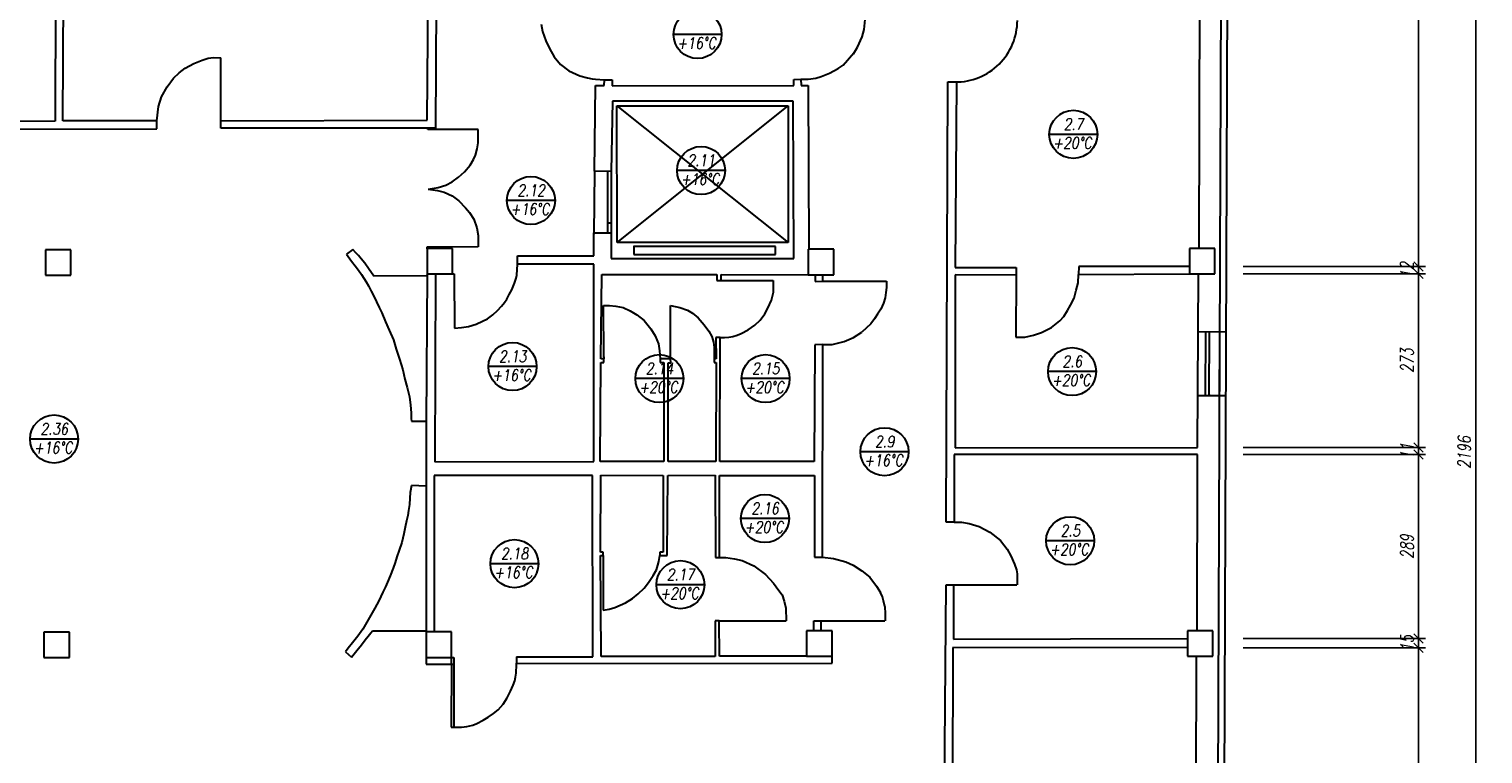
# Model space of a CAD drawing. Header units: inches. Extents: x 1464 to 9264, y -7670 to 9130.
# Tile 13 of 27: x 5322 to 7609, y -1790 to -650. Entities that reach past the tile are written whole.
import ezdxf

# ---------------------------------------------------------------- set-up
doc = ezdxf.new("R2010")
doc.units = ezdxf.units.IN
doc.header["$MEASUREMENT"] = 0
doc.layers.add('BUDOWLANKA', color=50, linetype='Continuous', lineweight=30)
doc.layers.add('opisy', color=130, linetype='Continuous', lineweight=9)
doc.layers.add('wymiar', color=130, linetype='Continuous')
doc.styles.add('100-K-S', font='simplex.shx', dxfattribs={"width": 0.8, "oblique": 10, "height": 20})
doc.styles.add('standard 100', font='simplex.shx', dxfattribs={"width": 0.75, "oblique": 10, "height": 20})
doc.dimstyles.new('1 100', dxfattribs={"dimscale": 2, "dimtxt": 20, "dimasz": 0.9, "dimexe": 10, "dimexo": 35, "dimgap": 4, "dimtad": 1, "dimdec": 0, "dimrnd": 0.5, "dimtxsty": 'standard 100', "dimblk": 'zasieczka', "dimcen": 2.5, "dimdle": 25, "dimse1": 1, "dimse2": 1, "dimclrd": 256, "dimclre": 5, "dimclrt": 256, "dimadec": 5, "dimazin": 3, "dimtfac": 1, "dimtdec": 0, "dimtix": 1, "dimtmove": 0, "dimatfit": 3, "dimldrblk": 'CLOSEDBLANK', "dimfxl": 1, "dimlwd": -1, "dimlwe": 18, "dimarcsym": 0})

# ---------------------------------------------------------------- blocks, each defined once
blk = doc.blocks.new('zasieczka')
at = {"linetype": 'Continuous'}
for p, q in [((12, 0), (-12, 0)), ((4.1, 4.1), (-4.1, -4.1)), ((0, 6.2), (0, -6.2))]:
    blk.add_line(p, q, dxfattribs=at)
blk = doc.blocks.new('*D869')
at = {"layer": 'Defpoints', "color": 0}
for p in [(3833.2, -2208), (3833.3, -2219.4), (4193.5, -2219.4)]:
    blk.add_point(p, dxfattribs=at)
at = {"layer": 'wymiar'}
for p, q in [((4193.5, -2206.2), (4193.5, -2204.4)), ((4193.5, -2208), (4193.5, -2219.4)), ((4193.5, -2221.2), (4193.5, -2223))]:
    blk.add_line(p, q, dxfattribs=at)
at = {"layer": 'wymiar', "xscale": 1.799999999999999, "yscale": 1.799999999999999, "zscale": 1.799999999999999}
for p, rotation in [((4193.5, -2208), 270), ((4193.5, -2219.4), 90)]:
    blk.add_blockref('zasieczka', p, dxfattribs=dict(at, rotation=rotation))
at = {"layer": 'wymiar', "insert": (4175.5, -2213.7), "char_height": 20, "attachment_point": 5, "rotation": 90, "style": 'standard 100'}
blk.add_mtext('12', dxfattribs=at)
blk = doc.blocks.new('_ClosedBlank')
at = {"color": 0, "linetype": 'ByBlock', "lineweight": -2}
for p, q in [((-1, 0.2), (0, 0)), ((-1, 0.2), (-1, -0.2)), ((0, 0), (-1, -0.2))]:
    blk.add_line(p, q, dxfattribs=at)
blk = doc.blocks.new('*D870')
at = {"layer": 'Defpoints', "color": 0}
for p in [(3833.2, -2219.4), (3846.1, -2492.4), (4193.5, -2492.4)]:
    blk.add_point(p, dxfattribs=at)
at = {"layer": 'wymiar'}
blk.add_line((4193.5, -2221.2), (4193.5, -2490.6), dxfattribs=at)
at = {"layer": 'wymiar', "xscale": 1.799999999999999, "yscale": 1.799999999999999, "zscale": 1.799999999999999}
for p, rotation in [((4193.5, -2219.4), 90), ((4193.5, -2492.4), 270)]:
    blk.add_blockref('zasieczka', p, dxfattribs=dict(at, rotation=rotation))
at = {"layer": 'wymiar', "insert": (4175.5, -2355.9), "char_height": 20, "attachment_point": 5, "rotation": 90, "style": 'standard 100'}
blk.add_mtext('273', dxfattribs=at)
blk = doc.blocks.new('*D871')
at = {"layer": 'Defpoints', "color": 0}
for p in [(3846, -2503.6), (3846.1, -2492.4), (4193.5, -2503.6)]:
    blk.add_point(p, dxfattribs=at)
at = {"layer": 'wymiar'}
for p, q in [((4193.5, -2490.6), (4193.5, -2488.8)), ((4193.5, -2492.4), (4193.5, -2503.6)), ((4193.5, -2505.4), (4193.5, -2507.2))]:
    blk.add_line(p, q, dxfattribs=at)
at = {"layer": 'wymiar', "xscale": 1.799999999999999, "yscale": 1.799999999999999, "zscale": 1.799999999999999}
for p, rotation in [((4193.5, -2492.4), 270), ((4193.5, -2503.6), 90)]:
    blk.add_blockref('zasieczka', p, dxfattribs=dict(at, rotation=rotation))
at = {"layer": 'wymiar', "insert": (4175.5, -2498), "char_height": 20, "attachment_point": 5, "rotation": 90, "style": 'standard 100'}
blk.add_mtext('11', dxfattribs=at)
blk = doc.blocks.new('*D872')
at = {"layer": 'Defpoints', "color": 0}
for p in [(3846, -2503.6), (3827.5, -2792.9), (4193.5, -2792.9)]:
    blk.add_point(p, dxfattribs=at)
at = {"layer": 'wymiar'}
blk.add_line((4193.5, -2505.4), (4193.5, -2791.1), dxfattribs=at)
at = {"layer": 'wymiar', "xscale": 1.799999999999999, "yscale": 1.799999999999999, "zscale": 1.799999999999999}
for p, rotation in [((4193.5, -2503.6), 90), ((4193.5, -2792.9), 270)]:
    blk.add_blockref('zasieczka', p, dxfattribs=dict(at, rotation=rotation))
at = {"layer": 'wymiar', "insert": (4175.5, -2648.3), "char_height": 20, "attachment_point": 5, "rotation": 90, "style": 'standard 100'}
blk.add_mtext('289', dxfattribs=at)
blk = doc.blocks.new('*D873')
at = {"layer": 'Defpoints', "color": 0}
for p in [(3827.4, -2807.5), (3827.5, -2792.9), (4193.5, -2807.5)]:
    blk.add_point(p, dxfattribs=at)
at = {"layer": 'wymiar'}
for p, q in [((4193.5, -2791.1), (4193.5, -2789.3)), ((4193.5, -2792.9), (4193.5, -2807.5)), ((4193.5, -2809.3), (4193.5, -2811.1))]:
    blk.add_line(p, q, dxfattribs=at)
at = {"layer": 'wymiar', "xscale": 1.799999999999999, "yscale": 1.799999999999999, "zscale": 1.799999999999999}
for p, rotation in [((4193.5, -2792.9), 270), ((4193.5, -2807.5), 90)]:
    blk.add_blockref('zasieczka', p, dxfattribs=dict(at, rotation=rotation))
at = {"layer": 'wymiar', "insert": (4175.5, -2800.2), "char_height": 20, "attachment_point": 5, "rotation": 90, "style": 'standard 100'}
blk.add_mtext('15', dxfattribs=at)
blk = doc.blocks.new('*D874')
at = {"layer": 'Defpoints', "color": 0}
for p in [(3827.4, -2807.5), (3841.7, -3550.8), (4193.5, -3550.8)]:
    blk.add_point(p, dxfattribs=at)
at = {"layer": 'wymiar'}
blk.add_line((4193.5, -2809.3), (4193.5, -3549), dxfattribs=at)
at = {"layer": 'wymiar', "xscale": 1.799999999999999, "yscale": 1.799999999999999, "zscale": 1.799999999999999}
for p, rotation in [((4193.5, -2807.5), 90), ((4193.5, -3550.8), 270)]:
    blk.add_blockref('zasieczka', p, dxfattribs=dict(at, rotation=rotation))
at = {"layer": 'wymiar', "insert": (4175.5, -3179.1), "char_height": 20, "attachment_point": 5, "rotation": 90, "style": 'standard 100'}
blk.add_mtext('744', dxfattribs=at)
blk = doc.blocks.new('*D836')
at = {"layer": 'Defpoints', "color": 0}
for p in [(3735.6, -1402.5), (4283.6, -1402.5), (3727.3, -3598.1)]:
    blk.add_point(p, dxfattribs=at)
at = {"layer": 'wymiar'}
blk.add_line((4283.6, -3596.3), (4283.6, -1404.3), dxfattribs=at)
at = {"layer": 'wymiar', "xscale": 1.799999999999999, "yscale": 1.799999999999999, "zscale": 1.799999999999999}
for p, rotation in [((4283.6, -1402.5), 90), ((4283.6, -3598.1), 270)]:
    blk.add_blockref('zasieczka', p, dxfattribs=dict(at, rotation=rotation))
at = {"layer": 'wymiar', "insert": (4265.6, -2500.3), "char_height": 20, "attachment_point": 5, "rotation": 90, "style": 'standard 100'}
blk.add_mtext('2196', dxfattribs=at)
blk = doc.blocks.new('A$C36685AB7')
at = {"layer": 'BUDOWLANKA'}
for p, q in [((5726, 5266.7), (5734.4, 7441.8)), ((5736, 5266.4), (5744.4, 7441.8)), ((3900.4, 7232.9), (3899.4, 6874.6)), ((3911.4, 6875.3), (3913.2, 7232.9)), ((4484.1, 6876.3), (4487, 7234.5)), ((5698.3, 6674.9), (5700.1, 7234.8)), ((4498.4, 7060.1), (4497.3, 6863.7)), ((4663.5, 7027.1), (4665.8, 7015.6)), ((5171.3, 7019.1), (5173.4, 7039.8)), ((4665.8, 7015.6), (4671.1, 7001.3)), ((4671.1, 7001.3), (4676.5, 6989.2)), ((5160.8, 6991.2), (5168.5, 7007.5)), ((5168.5, 7007.5), (5171.3, 7019.1)), ((4130.5, 6970.8), (4139.7, 6973.8)), ((4139.7, 6973.8), (4148.2, 6974.9)), ((4148.2, 6974.9), (4159.6, 6974.5)), ((4159.6, 6875.6), (4159.6, 6974.5)), ((4676.5, 6989.2), (4683.8, 6976.2)), ((4683.8, 6976.2), (4693.8, 6963.9)), ((5138.3, 6963.1), (5155.5, 6982)), ((5154.8, 6980.8), (5160.8, 6991.2)), ((4085.1, 6942.4), (4094.3, 6951)), ((4094.3, 6951), (4103.9, 6958.2)), ((4103.9, 6958.2), (4117.4, 6965.3)), ((4117.4, 6965.3), (4130.5, 6970.8)), ((4693.8, 6963.9), (4707.3, 6953.7)), ((4707.3, 6953.7), (4724.2, 6946.2)), ((5117.2, 6950.4), (5130.8, 6957.4)), ((5130.8, 6957.4), (5138.3, 6963.1)), ((4066.6, 6913), (4075.1, 6928.6)), ((4075.1, 6928.6), (4085.1, 6942.4)), ((4724.2, 6946.2), (4736.5, 6942.7)), ((4736.5, 6942.7), (4743.8, 6941.2)), ((4743.8, 6941.2), (4749.1, 6940.7)), ((4747.5, 6796.2), (4748.8, 6930.8)), ((4748.8, 6930.8), (4762.8, 6930.7)), ((4749.1, 6940.7), (4763, 6939.9)), ((4762.8, 6930.7), (4763, 6939.9)), ((4763, 6939.9), (4775.1, 6939.9)), ((4775.1, 6939.9), (4775.1, 6930.3)), ((4775.1, 6930.3), (5060.7, 6931)), ((5060.7, 6940.5), (5072.1, 6940.6)), ((5060.7, 6931), (5060.7, 6940.5)), ((5072.1, 6940.6), (5083.7, 6940.8)), ((5072.1, 6940.6), (5072.4, 6931)), ((5072.4, 6931), (5083.4, 6930.9)), ((5083.4, 6930.9), (5084.3, 6673.4)), ((5083.7, 6940.8), (5095.4, 6942.2)), ((5095.4, 6942.2), (5104.1, 6945.1)), ((5104.1, 6945.1), (5117.2, 6950.4)), ((5300.5, 6244.2), (5303.3, 6936.4)), ((5303.3, 6936.4), (5316.6, 6936.4)), ((5316.6, 6936.4), (5314.6, 6645)), ((4061.8, 6898), (4066.6, 6913)), ((4775.5, 6906.1), (4773.6, 6795.9)), ((5059.9, 6906.1), (4775.5, 6906.1)), ((5060.7, 6659), (5059.9, 6906.1)), ((4059.2, 6875.1), (4061.8, 6898)), ((4782.7, 6899.1), (5051.8, 6899.1)), ((4782.9, 6683.9), (4782.7, 6899.1)), ((4782.7, 6899.1), (4782.7, 6899.1)), ((4782.7, 6899.1), (5051.8, 6683.9)), ((4782.9, 6683.9), (5051.8, 6899.1)), ((5051.8, 6899.1), (5051.8, 6683.9)), ((3899.4, 6874.6), (3761, 6874.3)), ((3761.1, 6862.3), (4059.3, 6862.6)), ((4059.2, 6875.1), (3911.4, 6875.3)), ((4059.3, 6862.6), (4059.2, 6875.1)), ((4159.6, 6875.6), (4484.1, 6876.3)), ((4159.9, 6863.9), (4159.6, 6875.6)), ((4497.3, 6863.7), (4159.9, 6863.9)), ((4485.1, 6861.5), (4485.1, 6863.7)), ((4564.4, 6861.7), (4485.1, 6861.5)), ((4564.5, 6841), (4564.4, 6861.7)), ((4562.8, 6831.2), (4564.5, 6841)), ((4552, 6805.7), (4557, 6814.7)), ((4557, 6814.7), (4560.2, 6821.5)), ((4560.2, 6821.5), (4562.8, 6831.2)), ((4533.7, 6786.9), (4542.9, 6795.3)), ((4542.9, 6795.3), (4552, 6805.7)), ((4747.5, 6796.2), (4746.6, 6697.2)), ((4773.6, 6795.9), (4747.5, 6796.2)), ((4767.6, 6796), (4767.9, 6699.3)), ((4773.6, 6795.9), (4773.7, 6699.3)), ((4486, 6768), (4501.4, 6770.5)), ((4486, 6768), (4500.3, 6765.8)), ((4501.4, 6770.5), (4513.7, 6774.4)), ((4513.7, 6774.4), (4523.3, 6779.6)), ((4523.3, 6779.6), (4533.7, 6786.9)), ((4500.3, 6765.8), (4511, 6763)), ((4511, 6763), (4523.3, 6757.4)), ((4523.3, 6757.4), (4534.1, 6749.6)), ((4534.1, 6749.6), (4544.7, 6738.7)), ((4773.7, 6763.7), (4773.7, 6763.7)), ((4544.7, 6738.7), (4550.9, 6731)), ((4550.9, 6731), (4557.5, 6720.9)), ((4557.5, 6720.9), (4562.1, 6707)), ((4562.1, 6707), (4564.3, 6695.2)), ((4746.6, 6699.3), (4773.7, 6699.3)), ((4767.9, 6715.2), (4773.7, 6715.2)), ((4773.7, 6699.3), (4773.7, 6659)), ((4564.3, 6677), (4483.8, 6676.9)), ((4483.8, 6676.9), (4483.8, 6673.9)), ((4564.3, 6695.2), (4564.3, 6677)), ((4746.2, 6663), (4746.6, 6699.3)), ((5051.8, 6683.9), (4782.9, 6683.9)), ((4809.2, 6678.6), (4809.2, 6665.4)), ((5031.9, 6678), (4809.2, 6678)), ((5031.9, 6665.4), (5031.9, 6678)), ((3924.1, 6672.6), (3884.1, 6672.6)), ((3884.1, 6672.6), (3884.1, 6632.6)), ((3924.1, 6632.6), (3924.1, 6672.6)), ((4367.6, 6673.2), (4357.2, 6665.6)), ((4357.2, 6665.6), (4365.5, 6654.6)), ((4365.5, 6654.6), (4371.2, 6647.2)), ((4372, 6668), (4367.6, 6673.2)), ((4376.1, 6663.8), (4372, 6668)), ((4380.5, 6658.5), (4376.1, 6663.8)), ((4386.4, 6651.5), (4380.5, 6658.5)), ((4524, 6674.9), (4484, 6674.9)), ((4484, 6674.9), (4484, 6634.9)), ((4524, 6634.9), (4524, 6674.9)), ((4626.2, 6662.9), (4746.2, 6663)), ((4626.4, 6649.9), (4626.2, 6662.9)), ((4773.7, 6659), (5060.7, 6659)), ((4809.2, 6665.4), (5031.9, 6665.4)), ((5123.7, 6673.4), (5083.7, 6673.4)), ((5083.7, 6673.4), (5083.7, 6633.4)), ((5123.7, 6633.4), (5123.7, 6673.4)), ((5722.9, 6674.9), (5682.9, 6674.9)), ((5682.9, 6674.9), (5682.9, 6634.9)), ((5722.9, 6634.9), (5722.9, 6674.9)), ((3884.1, 6632.6), (3924.1, 6632.6)), ((4371.2, 6647.2), (4376.1, 6640.4)), ((4376.1, 6640.4), (4380.9, 6633.8)), ((4380.9, 6633.8), (4384.8, 6628.2)), ((4392.1, 6643.2), (4386.4, 6651.5)), ((4400.2, 6631.1), (4392.1, 6643.2)), ((4482.6, 6631.5), (4400.2, 6631.1)), ((4484, 6634.9), (4482.8, 6403.2)), ((4484, 6634.9), (4524, 6634.9)), ((4497.3, 6634.9), (4496.5, 6339)), ((4524, 6634.9), (4526.6, 6634.9)), ((4526.6, 6634.9), (4527, 6549.4)), ((4624, 6628.1), (4625.2, 6632.7)), ((4625.2, 6632.7), (4626.4, 6649.9)), ((4746.1, 6649.9), (4626.4, 6649.9)), ((4746.4, 6340), (4746.1, 6649.9)), ((4757.2, 6501.4), (4758.8, 6633.8)), ((4758.8, 6633.8), (4939.7, 6633.6)), ((4939.7, 6633.6), (4939.7, 6624.2)), ((4946.8, 6632.9), (4946.8, 6633.7)), ((4946.8, 6633.7), (5083.7, 6633.4)), ((4946.8, 6624.4), (4946.8, 6632.9)), ((5083.7, 6633.4), (5123.7, 6633.4)), ((5094.7, 6633.4), (5094.5, 6622.9)), ((5106.6, 6623.1), (5106.6, 6633.4)), ((5314.7, 6633.5), (5314.4, 6361.4)), ((5314.6, 6645), (5410.7, 6645)), ((5410.7, 6632.9), (5314.7, 6633.5)), ((5410.7, 6632.9), (5410.1, 6535.3)), ((5410.7, 6645), (5410.7, 6632.9)), ((5508.1, 6620.8), (5508.8, 6633.6)), ((5508.9, 6646.2), (5508.8, 6633.6)), ((5508.8, 6633.6), (5682.9, 6634.9)), ((5682.9, 6646.4), (5508.9, 6646.2)), ((5682.9, 6634.9), (5722.9, 6634.9)), ((5695.8, 6361.9), (5697.3, 6634.9)), ((4384.8, 6628.2), (4388.5, 6622.4)), ((4388.5, 6622.4), (4391.8, 6616)), ((4391.8, 6616), (4396.2, 6607.6)), ((4613.3, 6602.4), (4617.6, 6609.8)), ((4617.6, 6609.8), (4621.6, 6620.2)), ((4621.6, 6620.2), (4624, 6628.1)), ((4939.7, 6624.2), (4946.8, 6624.2)), ((4946.8, 6624.2), (5028.5, 6624.1)), ((5028.8, 6606), (5028.9, 6624.1)), ((5094.5, 6622.9), (5106.6, 6623.1)), ((5106.6, 6623.1), (5206.4, 6623.1)), ((5206.4, 6613.1), (5205.7, 6605.3)), ((5206.4, 6623.1), (5206.4, 6613.1)), ((5501.6, 6596.8), (5505, 6609.3)), ((5505, 6609.3), (5508.1, 6620.8)), ((4396.2, 6607.6), (4400.5, 6599.7)), ((4400.5, 6599.7), (4404.8, 6590.8)), ((4404.8, 6590.8), (4408.9, 6581.7)), ((4600.9, 6583.9), (4606, 6589.9)), ((4606, 6589.9), (4609.5, 6595.2)), ((4609.5, 6595.2), (4613.3, 6602.4)), ((4867.1, 6501.3), (4867.1, 6585.1)), ((4867.1, 6585.1), (4881.4, 6582.1)), ((5019.9, 6580.9), (5025.6, 6593.5)), ((5025.6, 6593.5), (5028.8, 6606)), ((5201.9, 6588.7), (5197.8, 6579.4)), ((5204.5, 6597.2), (5201.9, 6588.7)), ((5205.7, 6605.3), (5204.5, 6597.2)), ((5491.3, 6577.1), (5496.1, 6585.8)), ((5496.1, 6585.8), (5501.6, 6596.8)), ((4408.9, 6581.7), (4412.8, 6573.3)), ((4412.8, 6573.3), (4418.8, 6559.4)), ((4571.4, 6560.4), (4578.9, 6564.2)), ((4578.9, 6564.2), (4587.5, 6570.5)), ((4587.5, 6570.5), (4594.6, 6577.4)), ((4594.6, 6577.4), (4600.9, 6583.9)), ((4762, 6504.2), (4761.8, 6584.8)), ((4761.8, 6584.8), (4771.1, 6584.8)), ((4771.1, 6584.8), (4780.9, 6584.1)), ((4780.9, 6584.1), (4792.3, 6581.7)), ((4792.3, 6581.7), (4803.6, 6576.4)), ((4803.6, 6576.4), (4814.2, 6570.4)), ((4814.2, 6570.4), (4825.5, 6561.2)), ((4881.4, 6582.1), (4893.5, 6577.6)), ((4893.5, 6577.6), (4901.7, 6573.1)), ((4901.7, 6573.1), (4910.4, 6565.8)), ((4910.4, 6565.8), (4919.8, 6554.6)), ((4999.7, 6554.1), (5008.2, 6562.2)), ((5008.2, 6562.2), (5015.2, 6572.1)), ((5015.2, 6572.1), (5019.9, 6580.9)), ((5187.8, 6564.2), (5182, 6556.2)), ((5192.6, 6571.5), (5187.8, 6564.2)), ((5197.8, 6579.4), (5192.6, 6571.5)), ((5479.4, 6560.9), (5485.4, 6567.9)), ((5485.4, 6567.9), (5491.3, 6577.1)), ((4418.8, 6559.4), (4424.7, 6546.2)), ((4424.7, 6546.2), (4431.1, 6530.8)), ((4527, 6549.4), (4538.4, 6550.6)), ((4538.4, 6550.6), (4549, 6552.1)), ((4549, 6552.1), (4561.5, 6555.9)), ((4561.5, 6555.9), (4571.4, 6560.4)), ((4825.5, 6561.2), (4835.9, 6548.5)), ((4835.9, 6548.5), (4842.8, 6537.5)), ((4919.8, 6554.6), (4927, 6544.6)), ((4927, 6544.6), (4931.7, 6536.5)), ((4971.7, 6538.2), (4978.2, 6541.1)), ((4978.2, 6541.1), (4989.1, 6546.6)), ((4989.1, 6546.6), (4999.7, 6554.1)), ((5154.9, 6534.8), (5168, 6543)), ((5182, 6556.2), (5168, 6543)), ((5437.9, 6538.5), (5450.5, 6542.5)), ((5450.5, 6542.5), (5466.2, 6550.2)), ((5466.2, 6550.2), (5479.4, 6560.9)), ((5696.8, 6543.9), (5740.9, 6543.7)), ((5708.2, 6543.9), (5707.8, 6443.8)), ((5713.9, 6543.8), (5713.5, 6443.8)), ((4431.1, 6530.8), (4435.4, 6516.6)), ((4435.4, 6516.6), (4440.6, 6500.6)), ((4842.8, 6537.5), (4848, 6524.6)), ((4848, 6524.6), (4849.5, 6513.7)), ((4931.7, 6536.5), (4933.4, 6531.3)), ((4933.4, 6531.3), (4934.5, 6527.3)), ((4934.5, 6527.3), (4935.5, 6519.2)), ((4935.5, 6519.2), (4935.6, 6501.1)), ((4944.8, 6534.6), (4938.4, 6534.7)), ((4938.4, 6534.7), (4938.6, 6501.1)), ((4944.5, 6339.8), (4944.8, 6534.6)), ((4944.8, 6534.6), (4951.9, 6534.5)), ((4951.9, 6534.5), (4958.5, 6535)), ((4958.5, 6535), (4965.1, 6536.2)), ((4965.1, 6536.2), (4971.7, 6538.2)), ((5093.7, 6523.2), (5093.1, 6339.6)), ((5106.3, 6523.5), (5093.7, 6523.2)), ((5105.9, 6189.2), (5106.3, 6523.5)), ((5106.3, 6523.5), (5121, 6523.9)), ((5121, 6523.9), (5140.2, 6528.4)), ((5140.2, 6528.4), (5154.9, 6534.8)), ((5410.1, 6535.3), (5424, 6535.1)), ((5424, 6535.1), (5437.9, 6538.5)), ((4440.6, 6500.6), (4446.2, 6484)), ((4756.4, 6339.8), (4757.4, 6495.4)), ((4762, 6501.4), (4757.2, 6501.4)), ((4757.4, 6495.4), (4762, 6495.3)), ((4762, 6504.2), (4762, 6501.4)), ((4762, 6495.3), (4762, 6501.4)), ((4849.5, 6513.7), (4850.6, 6501.3)), ((4867.1, 6501.3), (4850.6, 6501.3)), ((4850.6, 6501.3), (4850.6, 6495.5)), ((4850.6, 6495.5), (4856.5, 6495.2)), ((4856.5, 6495.2), (4856.2, 6339.8)), ((4863.1, 6339.9), (4863.1, 6494.9)), ((4863.1, 6494.9), (4867.3, 6494.9)), ((4867.3, 6494.9), (4867.1, 6501.3)), ((4867.2, 6497), (4867.2, 6498.2)), ((4867.2, 6498.2), (4867.2, 6498.2)), ((4867.2, 6497), (4867.2, 6497)), ((4938.6, 6501.1), (4935.6, 6501.1)), ((4935.6, 6501.1), (4935.6, 6495.5)), ((4935.6, 6495.5), (4938.5, 6495.5)), ((4938.5, 6495.5), (4938, 6339.8)), ((4446.2, 6484), (4449.3, 6469)), ((5730.5, 6443.7), (5730.5, 6484.4)), ((4449.3, 6469), (4452.6, 6456.3)), ((4452.6, 6456.3), (4456.3, 6441.3)), ((4456.3, 6441.3), (4457.8, 6428.3)), ((4457.8, 6428.3), (4459, 6416.2)), ((5696.3, 6443.8), (5740.5, 6443.7)), ((5715.7, 6443.8), (5713.4, 6443.8)), ((4459, 6416.2), (4459.2, 6407.2)), ((4459.2, 6407.2), (4459.5, 6403.2)), ((4459.5, 6403.2), (4482.8, 6403.2)), ((4482.8, 6403.2), (4482.8, 6071.9)), ((5314.4, 6361.4), (5695.8, 6361.9)), ((4496.5, 6339), (4746.4, 6340)), ((4856.2, 6339.8), (4756.4, 6339.8)), ((4938, 6339.8), (4863.1, 6339.9)), ((5093.1, 6339.6), (4944.5, 6339.8)), ((5312.9, 6350.6), (5312.8, 6244.2)), ((5695.8, 6350.7), (5312.9, 6350.6)), ((5695.2, 6073.8), (5695.8, 6350.7)), ((4744.2, 6317.8), (4495.2, 6317.8)), ((4495.2, 6317.8), (4495.2, 6071.9)), ((4744.6, 6032.8), (4744.2, 6317.8)), ((4757.1, 6197.5), (4757.4, 6318.3)), ((4757.4, 6318.3), (4855.4, 6318)), ((4855.4, 6318), (4855.5, 6197.3)), ((4861.7, 6191.9), (4863, 6317.9)), ((4863, 6317.9), (4937, 6318.1)), ((4937, 6318.1), (4937.5, 6188.6)), ((4943.8, 6317.7), (5093.2, 6317.8)), ((4943.8, 6188.7), (4943.8, 6317.7)), ((5093.2, 6317.8), (5093.4, 6189.2)), ((4457.7, 6290.8), (4457.1, 6282)), ((4459.4, 6301.8), (4457.7, 6290.8)), ((4482.8, 6301.2), (4459.4, 6301.8)), ((4456.3, 6272.3), (4455, 6262.9)), ((4457.1, 6282), (4456.3, 6272.3)), ((4452, 6246.4), (4449.8, 6236.3)), ((4453.8, 6255.1), (4452, 6246.4)), ((4455, 6262.9), (4453.8, 6255.1)), ((5312.8, 6244.2), (5300.5, 6244.2)), ((5312.8, 6244.2), (5324.5, 6244.2)), ((5324.5, 6244.2), (5336.7, 6242.5)), ((5336.7, 6242.5), (5352.2, 6237.7)), ((4447.4, 6225.9), (4444.3, 6212.5)), ((4449.8, 6236.3), (4447.4, 6225.9)), ((5352.2, 6237.7), (5369.3, 6228.7)), ((5369.3, 6228.7), (5385.7, 6215.4)), ((4440.2, 6200.3), (4436.8, 6189.8)), ((4444.3, 6212.5), (4440.2, 6200.3)), ((4760.9, 6197.5), (4757.1, 6197.5)), ((4760.9, 6192.2), (4760.9, 6197.5)), ((4855.5, 6197.3), (4850.3, 6197.3)), ((4850.3, 6197.3), (4850.3, 6192)), ((5385.7, 6215.4), (5396.4, 6202.2)), ((5396.4, 6202.2), (5402.4, 6191.4)), ((4433.9, 6180.8), (4430.9, 6172)), ((4436.8, 6189.8), (4433.9, 6180.8)), ((4757.7, 6033.3), (4757, 6192.2)), ((4757, 6192.2), (4760.9, 6192.2)), ((4760.9, 6192.2), (4760.9, 6106.3)), ((4844.8, 6169.5), (4847, 6176.9)), ((4847, 6176.9), (4848.6, 6182.7)), ((4848.6, 6182.7), (4850.3, 6192)), ((4850.3, 6192), (4861.7, 6191.9)), ((4937.5, 6188.6), (4943.8, 6188.7)), ((4943.8, 6188.7), (4954, 6188.7)), ((4954, 6188.7), (4967.6, 6187)), ((4967.6, 6187), (4979.6, 6183.9)), ((4979.6, 6183.9), (4998.2, 6175.5)), ((4998.2, 6175.5), (5016.1, 6162)), ((5093.4, 6189.2), (5105.9, 6189.2)), ((5105.9, 6189.2), (5123.3, 6187.2)), ((5123.3, 6187.2), (5142.5, 6182)), ((5142.5, 6182), (5154.2, 6176.6)), ((5154.2, 6176.6), (5167.9, 6168)), ((5402.4, 6191.4), (5407.8, 6178.5)), ((5407.8, 6178.5), (5410.9, 6169.3)), ((4426.2, 6159.8), (4422.1, 6150.2)), ((4430.9, 6172), (4426.2, 6159.8)), ((4832.1, 6149.5), (4839.8, 6160.8)), ((4839.8, 6160.8), (4844.8, 6169.5)), ((5016.1, 6162), (5029.1, 6148.4)), ((5167.9, 6168), (5180.2, 6157.8)), ((5180.2, 6157.8), (5191.1, 6143.7)), ((5410.9, 6169.3), (5412, 6163.1)), ((5412, 6163.1), (5412, 6145.8)), ((4414.6, 6134.5), (4408, 6120.9)), ((4418.7, 6142.8), (4414.6, 6134.5)), ((4422.1, 6150.2), (4418.7, 6142.8)), ((4807, 6124.2), (4816.2, 6131.5)), ((4816.2, 6131.5), (4825.4, 6140.8)), ((4825.4, 6140.8), (4832.1, 6149.5)), ((5029.1, 6148.4), (5037.3, 6136.9)), ((5037.3, 6136.9), (5042.3, 6130)), ((5042.3, 6130), (5045.6, 6120.2)), ((5191.1, 6143.7), (5197.1, 6133.9)), ((5200.3, 6126.8), (5197.1, 6133.9)), ((5298, 5828.7), (5300.4, 6145.8)), ((5300.4, 6145.8), (5311.8, 6145.7)), ((5311.8, 6145.7), (5411.8, 6145.8)), ((5311.8, 6145.7), (5311.9, 6060.7)), ((4401.9, 6109.4), (4395.9, 6098.2)), ((4408, 6120.9), (4401.9, 6109.4)), ((4760.9, 6106.3), (4770.3, 6107.7)), ((4770.3, 6107.7), (4779.5, 6110.5)), ((4779.5, 6110.5), (4788, 6114)), ((4788, 6114), (4796.4, 6117.8)), ((4796.4, 6117.8), (4807, 6124.2)), ((5045.6, 6120.2), (5048.1, 6109.4)), ((5048.1, 6109.4), (5048.6, 6089.3)), ((5202, 6120.7), (5200.3, 6126.8)), ((5203.8, 6111.6), (5202, 6120.7)), ((5203.8, 6111.6), (5204.7, 6100.3)), ((4389.4, 6087), (4383.2, 6076.4)), ((4395.9, 6098.2), (4389.4, 6087)), ((4943.6, 6089.3), (4937.4, 6089.3)), ((4937.4, 6089.3), (4937.4, 6033.2)), ((4944.2, 6033.5), (4943.6, 6089.3)), ((4943.6, 6089.3), (5048.6, 6089.3)), ((5092.3, 6073.5), (5092.1, 6089.4)), ((5092.1, 6089.4), (5103.6, 6089.3)), ((5103.6, 6089.3), (5103.6, 6073.5)), ((5103.6, 6089.3), (5204.1, 6089.3)), ((5204.7, 6100.3), (5204.7, 6089.3)), ((3921.6, 6071.7), (3881.6, 6071.7)), ((3881.6, 6071.7), (3881.6, 6031.7)), ((3921.6, 6031.7), (3921.6, 6071.7)), ((4375.3, 6065.4), (4367, 6054.9)), ((4383.2, 6076.4), (4375.3, 6065.4)), ((4381, 6051.8), (4386.9, 6059.3)), ((4386.9, 6059.3), (4391.5, 6065.2)), ((4391.5, 6065.2), (4395.5, 6070.5)), ((4395.5, 6070.5), (4398.1, 6073.7)), ((4398.1, 6073.7), (4419.3, 6073.7)), ((4419.3, 6073.7), (4482.8, 6073.7)), ((4522.6, 6071.9), (4482.6, 6071.9)), ((4482.6, 6071.9), (4482.6, 6031.9)), ((4522.6, 6031.9), (4522.6, 6071.9)), ((5121, 6073.5), (5081, 6073.5)), ((5081, 6073.5), (5081, 6033.5)), ((5121, 6033.5), (5121, 6073.5)), ((5311.9, 6060.7), (5680.1, 6061.5)), ((5720.1, 6073.8), (5680.1, 6073.8)), ((5680.1, 6073.8), (5680.1, 6033.8)), ((5720.1, 6033.8), (5720.1, 6073.8)), ((4360.2, 6046.5), (4356, 6040.6)), ((4356, 6040.6), (4365.4, 6032.3)), ((4367, 6054.9), (4360.2, 6046.5)), ((4365.4, 6032.3), (4373.8, 6042.7)), ((4373.8, 6042.7), (4381, 6051.8)), ((5311.2, 6047.6), (5310.2, 5816.4)), ((5680.1, 6046.8), (5311.2, 6047.6)), ((3881.6, 6031.7), (3921.6, 6031.7)), ((4482.6, 6031.9), (4522.6, 6031.9)), ((4482.6, 6031.9), (4482.6, 6021.3)), ((4482.6, 6021.3), (4522.6, 6021.4)), ((4522.6, 6021.4), (4521.8, 5922.1)), ((4522.6, 6021.4), (4522.6, 6031.9)), ((4522.6, 6031.9), (4526.4, 6031.9)), ((4522.6, 6021.4), (4526.4, 6021.4)), ((4526.4, 6031.9), (4526.4, 5922.3)), ((4624.3, 6011.6), (4624.7, 6016.1)), ((4624.7, 6032.8), (4624.5, 6022.1)), ((4624.7, 6016.1), (4624.5, 6022.8)), ((4624.5, 6022.1), (5121, 6022.5)), ((4624.7, 6032.8), (4744.6, 6032.8)), ((4937.4, 6033.2), (4757.7, 6033.3)), ((5081, 6033.5), (4944.2, 6033.5)), ((5081, 6033.5), (5121, 6033.5)), ((5121, 6022.5), (5121, 6033.5)), ((5680.1, 6033.8), (5720.1, 6033.8)), ((5693, 5472.8), (5694.3, 6033.8)), ((4619.4, 5988.4), (4621.9, 5995.2)), ((4621.9, 5995.2), (4623, 6000.9)), ((4623, 6000.9), (4624, 6006.9)), ((4624, 6006.9), (4624.3, 6011.6)), ((4603.6, 5958.3), (4610.1, 5968)), ((4610.1, 5968), (4615.3, 5978.7)), ((4615.3, 5978.7), (4619.4, 5988.4)), ((4588.5, 5943.7), (4595.7, 5949.4)), ((4595.7, 5949.4), (4603.6, 5958.3)), ((4521.8, 5922.1), (4529.8, 5922.1)), ((4529.8, 5922.1), (4538.2, 5922.1)), ((4538.2, 5922.1), (4546.5, 5923)), ((4546.5, 5923), (4556, 5925.3)), ((4556, 5925.3), (4562.6, 5927.8)), ((4562.6, 5927.8), (4572.3, 5933)), ((4572.3, 5933), (4580, 5937.8)), ((4580, 5937.8), (4588.5, 5943.7))]:
    blk.add_line(p, q, dxfattribs=at)
blk.add_arc((5315.6, 7033.2), 96.8, 269.4468, 0, dxfattribs=at)
at = {"layer": 'opisy', "lineweight": 30}
for p, q in [((4947.3, 7011.1), (4871.6, 7011.1)), ((5538.3, 6854.1), (5462.6, 6854.1)), ((4952.8, 6797.2), (4877.2, 6797.2)), ((4685.3, 6750.1), (4609.6, 6750.1)), ((4656.3, 6489.1), (4580.6, 6489.1)), ((5536.3, 6481.1), (5460.6, 6481.1)), ((4887.3, 6470.1), (4811.6, 6470.1)), ((5054.3, 6470.1), (4978.6, 6470.1)), ((3935.3, 6375.1), (3859.6, 6375.1)), ((5241.3, 6355.1), (5165.6, 6355.1)), ((5053.3, 6250.1), (4977.6, 6250.1)), ((5533.3, 6215.1), (5457.6, 6215.1)), ((4659.3, 6179.1), (4583.6, 6179.1)), ((4920.3, 6146.1), (4844.6, 6146.1))]:
    blk.add_line(p, q, dxfattribs=at)
for centre in [(4909.5, 7011.1), (5500.5, 6854.1), (4915, 6797.2), (4647.5, 6750.1), (4618.5, 6489.1), (5498.5, 6481.1), (4849.5, 6470.1), (5016.5, 6470.1), (3897.5, 6375.1), (5203.5, 6355.1), (5015.5, 6250.1), (5495.5, 6215.1), (4621.5, 6179.1), (4882.5, 6146.1)]:
    blk.add_circle(centre, 37.8, dxfattribs=at)
at = {"layer": 'wymiar'}
for p, q in [((6043.3, 7404.9), (6043.3, 6646.4)), ((5902.2, 6646.4), (5767.7, 6646.4)), ((5902.2, 6634.9), (5767.7, 6634.9)), ((5902.2, 6646.4), (6043.2, 6646.4)), ((5902.2, 6634.9), (6043.2, 6634.9)), ((5913.4, 6361.9), (5767.7, 6361.9)), ((5913.4, 6361.9), (6043.2, 6361.9)), ((5913.4, 6350.7), (5767.7, 6350.7)), ((5913.4, 6350.7), (6043.2, 6350.7)), ((5913.4, 6061.5), (5767.7, 6061.5)), ((5913.4, 6061.5), (6043.2, 6061.5)), ((5913.4, 6046.8), (5767.7, 6046.8)), ((5913.4, 6046.8), (6043.2, 6046.8))]:
    blk.add_line(p, q, dxfattribs=at)
at = {"layer": 'opisy', "lineweight": 30, "char_height": 18, "style": '100-K-S'}
for s, insert, width, attachment_point in [('{\\Fsimplex|c128;+\\Fsimplex.shx|c0;16\\Fsimplex|c128;°C}', (4877.3, 7006.6), 67.166, 1), ('2.7', (5500.7, 6870.1), 69.174, 5), ('{\\Fsimplex|c128;+\\Fsimplex.shx|c0;20\\Fsimplex|c128;°C}', (5468.3, 6849.6), 67.166, 1), ('2.11', (4915.2, 6813.2), 69.174, 5), ('{\\Fsimplex|c128;+\\Fsimplex.shx|c0;16\\Fsimplex|c128;°C}', (4882.8, 6792.7), 67.166, 1), ('2.12', (4647.7, 6766.1), 69.174, 5), ('{\\Fsimplex|c128;+16°C}', (4615.3, 6745.6), 67.166, 1), ('2.13', (4618.7, 6505.1), 69.174, 5), ('2.14', (4849.7, 6486.1), 69.174, 5), ('2.15', (5016.7, 6486.1), 69.174, 5), ('2.6', (5498.7, 6497.1), 69.174, 5), ('{\\Fsimplex|c128;+16°C}', (4586.3, 6484.6), 67.166, 1), ('{\\Fsimplex|c128;+\\Fsimplex.shx|c0;20\\Fsimplex|c128;°C}', (5466.3, 6476.6), 67.166, 1), ('{\\Fsimplex|c128;+\\Fsimplex.shx|c0;20\\Fsimplex|c128;°C}', (4817.3, 6465.6), 67.166, 1), ('{\\Fsimplex|c128;+\\Fsimplex.shx|c0;20\\Fsimplex|c128;°C}', (4984.3, 6465.6), 67.166, 1), ('2.36', (3897.7, 6391.1), 69.174, 5), ('2.9', (5203.7, 6371.1), 69.174, 5), ('{\\Fsimplex|c128;+16°C}', (3865.3, 6370.6), 67.166, 1), ('{\\Fsimplex|c128;+16°C}', (5171.3, 6350.6), 67.166, 1), ('2.16', (5015.7, 6266.1), 69.174, 5), ('{\\Fsimplex|c128;+\\Fsimplex.shx|c0;20\\Fsimplex|c128;°C}', (4983.3, 6245.6), 67.166, 1), ('2.5', (5495.7, 6231.1), 69.174, 5), ('2.18', (4621.7, 6195.1), 69.174, 5), ('{\\Fsimplex|c128;+\\Fsimplex.shx|c0;20\\Fsimplex|c128;°C}', (5463.3, 6210.6), 67.166, 1), ('{\\Fsimplex|c128;+16°C}', (4589.3, 6174.6), 67.166, 1), ('2.17', (4882.7, 6162.1), 69.174, 5), ('{\\Fsimplex|c128;+\\Fsimplex.shx|c0;20\\Fsimplex|c128;°C}', (4850.3, 6141.6), 67.166, 1)]:
    blk.add_mtext(s, dxfattribs=dict(at, insert=insert, width=width, attachment_point=attachment_point))
at = {"layer": 'wymiar'}
dim = blk.add_linear_dim(base=(6133.3, 7451.8), p1=(5577.1, 5256.2), p2=(5585.3, 7451.8), angle=90, dimstyle='1 100', dxfattribs=at)
dim.commit()
dim.dimension.update_dxf_attribs({"geometry": '*D836', "text_midpoint": (6115.3, 6354), "insert": (1849.7, 8854.3)})
for base, p1, p2, picture, middle, set_off in [((6043.22, 6634.9011), (5682.9112, 6646.3553), (5682.9997, 6634.9011), '*D869', (6025.22, 6640.6282), (1849.7163, 8854.3429)), ((6043.2, 6361.9), (5682.9, 6634.9), (5695.8, 6361.9), '*D870', (6025.2, 6498.4), (1849.7, 8854.3)), ((6043.2, 6350.7), (5695.8, 6361.9), (5695.8, 6350.7), '*D871', (6025.2, 6356.3), (1849.7, 8854.3)), ((6043.2, 6061.5), (5695.8, 6350.7), (5677.2, 6061.5), '*D872', (6025.2, 6206.1), (1849.7, 8854.3)), ((6043.2, 6046.8), (5677.2, 6061.5), (5677.2, 6046.8), '*D873', (6025.2, 6054.2), (1849.7, 8854.3)), ((6043.2, 5303.6), (5677.2, 6046.8), (5691.4, 5303.6), '*D874', (6025.2, 5675.2), (1849.7, 8854.3))]:
    dim = blk.add_linear_dim(base=base, p1=p1, p2=p2, angle=90, dimstyle='1 100', override={"dimtmove": 1}, dxfattribs=at)
    dim.commit()
    dim.dimension.update_dxf_attribs({"geometry": picture, "text_midpoint": middle, "insert": set_off})

msp = doc.modelspace()

# ---------------------------------------------------------------- block references
msp.add_blockref('A$C36685AB7', (1464.1, -7669.9))

doc.saveas('drawing.dxf')
